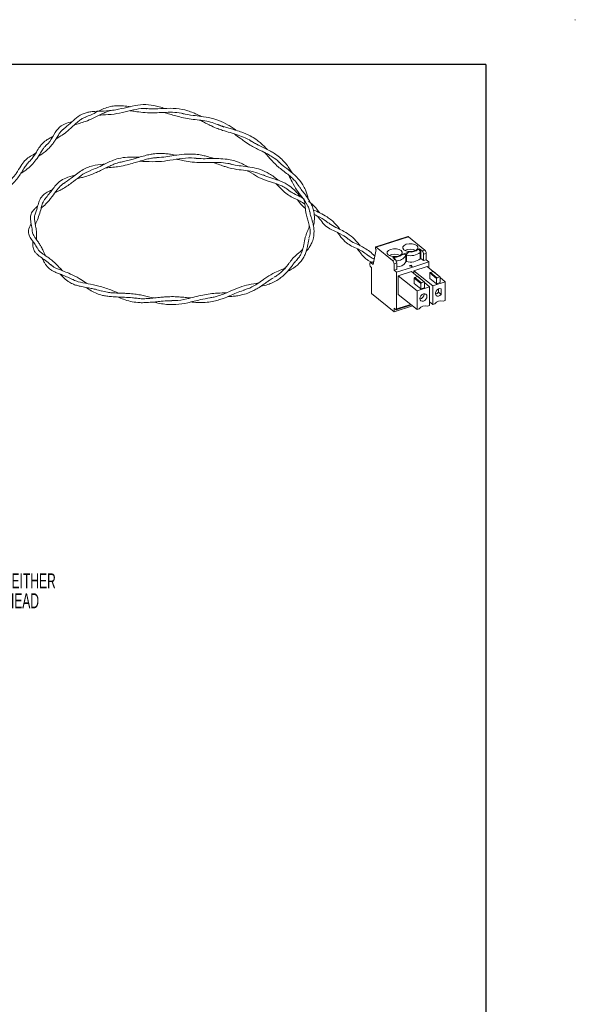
# Paper-space layout 'Sheet1' of a CAD drawing. Header units: millimetres. Extents: x 0 to 864, y 0 to 559.
# Tile 79 of 79: x 706 to 864, y 279 to 559. Entities that reach past the tile are written whole.
import ezdxf

# ---------------------------------------------------------------- set-up
doc = ezdxf.new("R2010")
doc.units = ezdxf.units.MM
doc.styles.add('SLDTEXTSTYLE0', font='TXT', dxfattribs={"width": 0.605})

# ---------------------------------------------------------------- blocks, each defined once
blk = doc.blocks.new('SW_NOTE_3')
at = {"color": 0, "linetype": 'Continuous', "lineweight": 0, "char_height": 4.2333, "attachment_point": 1, "style": 'SLDTEXTSTYLE0'}
for s, insert in [('EMISSION INDICATOR', (0.51, 2.04)), ('CAN BE MOUNTED TO EITHER', (0.51, -3.6)), ('SIDE OF OBIS LASER HEAD', (0.51, -9.25))]:
    blk.add_mtext(s, dxfattribs=dict(at, insert=insert))

psp = doc.layouts.new('Sheet1')

# ---------------------------------------------------------------- linework, layer by layer
at = {"color": 7, "linetype": 'Continuous', "lineweight": 15}
for p, q in [((863.47, 558.8), (863.6, 558.8)), ((863.6, 558.8), (863.6, 558.67)), ((816.08, 497.28), (806.94, 494.31)), ((816.22, 497.23), (807.08, 494.27)), ((816.22, 497.23), (820.85, 493.44)), ((807.01, 493.55), (806.2, 489.33)), ((806.84, 493.7), (806.84, 494.08)), ((806.84, 493.7), (807.01, 493.55)), ((807.08, 494.27), (811.71, 490.48)), ((814.45, 492.13), (816.43, 492.89)), ((815.44, 490.07), (815.44, 491.87)), ((815.66, 491.95), (815.66, 490.15)), ((818.97, 493.65), (819.37, 493.78)), ((820.09, 493.19), (819.37, 493.78)), ((819.77, 492.81), (819.56, 492.74)), ((819.56, 492.74), (819.56, 490.94)), ((819.77, 492.81), (819.77, 491.01)), ((820.09, 493.19), (820.85, 493.44)), ((821.25, 492.47), (820.49, 492.22)), ((820.49, 490.42), (820.49, 492.22)), ((821.25, 490.67), (821.25, 492.47)), ((805.24, 489.22), (805.24, 489.47)), ((806.36, 490.17), (805.41, 489.86)), ((806.33, 490.01), (805.64, 489.79)), ((806.2, 489.33), (805.64, 489.79)), ((811.71, 490.48), (812.47, 490.73)), ((811.75, 491.31), (812.16, 491.44)), ((811.75, 491.31), (812.47, 490.73)), ((812.87, 489.76), (812.11, 489.51)), ((812.11, 489.51), (812.11, 487.71)), ((812.87, 489.76), (812.87, 487.96)), ((815.66, 490.15), (815.44, 490.07)), ((816.55, 489.01), (817.06, 489.17)), ((817.06, 489.05), (816.55, 488.88)), ((817.4, 488.6), (816.55, 489.01)), ((817.06, 489.17), (817.4, 488.6)), ((821.97, 490.08), (817.75, 488.71)), ((819.77, 491.01), (819.56, 490.94)), ((819.77, 491.01), (820.49, 490.42)), ((820.49, 490.42), (821.25, 490.67)), ((821.25, 490.67), (821.97, 490.08)), ((821.97, 490.08), (821.97, 488.37)), ((805.48, 488.64), (805.72, 488.44)), ((805.72, 488.44), (805.72, 481.11)), ((812.11, 487.71), (812.87, 487.96)), ((812.11, 487.71), (812.83, 487.12)), ((817.05, 488.49), (812.83, 487.12)), ((812.83, 476.71), (812.83, 487.12)), ((817.05, 487.33), (813.31, 486.12)), ((817.4, 488.6), (817.05, 488.49)), ((818.75, 485.9), (817.05, 487.33)), ((817.75, 488.71), (817.4, 488.6)), ((821.5, 488.77), (817.75, 487.56)), ((817.75, 487.56), (823.12, 483.27)), ((817.75, 486.74), (817.75, 487.56)), ((823.2, 487.34), (821.5, 488.77)), ((824.19, 485.39), (822.31, 486.93)), ((822.31, 486.93), (822.31, 485.38)), ((823.2, 487.34), (822.44, 487.1)), ((822.44, 487.1), (824.31, 485.56)), ((825.08, 485.81), (823.2, 487.34)), ((825.17, 485.79), (823.29, 487.33)), ((813.31, 486.12), (818.67, 481.83)), ((813.31, 480.85), (813.31, 486.12)), ((819.74, 483.95), (817.87, 485.49)), ((817.87, 485.49), (817.87, 483.94)), ((817.87, 483.94), (819.74, 482.41)), ((818.76, 485.9), (817.99, 485.66)), ((817.99, 485.66), (819.87, 484.12)), ((820.63, 484.37), (818.76, 485.9)), ((820.73, 484.35), (818.85, 485.89)), ((819.74, 483.95), (819.74, 482.41)), ((819.87, 484.12), (820.63, 484.37)), ((820.76, 484.28), (820.76, 482.74)), ((822.23, 482.98), (820.76, 484.22)), ((822.31, 485.38), (824.19, 483.85)), ((823.12, 483.27), (826.67, 484.42)), ((824.19, 485.39), (824.19, 483.85)), ((824.19, 483.85), (825.2, 484.18)), ((824.31, 485.56), (825.08, 485.81)), ((825.2, 485.72), (825.2, 484.18)), ((826.67, 484.42), (825.2, 485.66)), ((826.67, 484.42), (826.67, 479.15)), ((812.11, 475.88), (805.72, 481.11)), ((813.31, 480.85), (818.67, 476.56)), ((818.67, 481.83), (822.23, 482.98)), ((818.67, 476.56), (818.67, 481.83)), ((819.74, 482.41), (820.76, 482.74)), ((820.67, 480.95), (820.66, 481.04)), ((822.23, 482.98), (822.23, 477.71)), ((823.12, 483.27), (823.12, 478)), ((824.73, 481.46), (824.73, 482.37)), ((824.73, 481.46), (825.53, 480.81)), ((825.53, 480.81), (825.53, 482.41)), ((812.73, 476.47), (817.04, 477.87)), ((812.83, 476.71), (816.86, 478.01)), ((822.23, 478.71), (823.12, 478)), ((823.69, 478.19), (823.12, 478)), ((826.67, 479.15), (826.1, 478.97)), ((817.39, 477.59), (812.11, 475.88)), ((812.59, 476.52), (812.11, 476.91)), ((812.11, 476.91), (812.11, 475.88)), ((818.67, 476.56), (819.25, 476.75)), ((821.66, 477.53), (822.23, 477.71))]:
    psp.add_line(p, q, dxfattribs=at)
at = {"color": 7, "linetype": 'Continuous', "lineweight": 30}
for q in [(25.4, 546.1), (838.2, 12.7)]:
    psp.add_line((838.2, 546.1), q, dxfattribs=at)
at = {"color": 7, "linetype": 'Continuous', "lineweight": 15, "flags": 128}
for points in [[(818.59, 494.71), (818, 495.03), (817.23, 495.21), (816.38, 495.22), (815.59, 495.07), (814.97, 494.77), (814.63, 494.37), (814.6, 493.93), (814.91, 493.52), (815.49, 493.2), (816.26, 493.03), (817.11, 493.01), (817.9, 493.17), (818.52, 493.47), (818.87, 493.87), (818.89, 494.31), (818.59, 494.71)], [(807.08, 494.27), (807.03, 494.3), (806.99, 494.32), (806.95, 494.31), (806.91, 494.3), (806.88, 494.26), (806.86, 494.21), (806.84, 494.15), (806.84, 494.08)], [(814.14, 493.27), (813.56, 493.59), (812.79, 493.77), (811.94, 493.78), (811.14, 493.63), (810.53, 493.33), (810.18, 492.93), (810.16, 492.49), (810.46, 492.08), (811.05, 491.76), (811.82, 491.59), (812.67, 491.57), (813.46, 491.73), (814.08, 492.03), (814.42, 492.43), (814.45, 492.87), (814.14, 493.27)], [(805.64, 489.79), (805.56, 489.84), (805.49, 489.87), (805.42, 489.86), (805.36, 489.83), (805.31, 489.78), (805.27, 489.7), (805.25, 489.59), (805.24, 489.47)], [(821.47, 480.29), (821.39, 480.66), (821.17, 480.93), (820.84, 481.04), (820.45, 480.99), (820.06, 480.79), (819.73, 480.46), (819.51, 480.06), (819.44, 479.64), (819.51, 479.27), (819.73, 479.01), (820.06, 478.89), (820.45, 478.94), (820.84, 479.14), (821.17, 479.47), (821.39, 479.88), (821.47, 480.29)], [(825.53, 482.41), (825.16, 482.48), (824.75, 482.38), (824.36, 482.11), (824.06, 481.73), (823.9, 481.29), (823.9, 480.87), (824.06, 480.55), (824.36, 480.36), (824.75, 480.34), (825.16, 480.5), (825.53, 480.81)], [(812.59, 476.52), (812.64, 476.49), (812.68, 476.47), (812.72, 476.47), (812.76, 476.49), (812.79, 476.52), (812.81, 476.57), (812.83, 476.63), (812.83, 476.71)]]:
    psp.add_lwpolyline(points, dxfattribs=at)
at = {"color": 7, "linetype": 'Continuous', "lineweight": 15}
for centre, radius, start, end in [((816.11, 497.13), 0.145, 42.9159, 103.1298), ((812.3, 488.74), 3.49, 64.0626, 115.9374), ((812.46, 494.63), 3.2, 264.6033, 308.6529), ((812.93, 493.31), 2.9, 265.5077, 330.0418), ((816.75, 490.19), 3.49, 64.0626, 115.9374), ((816.77, 496.5), 4.68, 256.3089, 306.6197), ((816.88, 496), 3.14, 261.6497, 311.6182), ((818.4, 492.81), 1.37, 359.953, 44.8175), ((819.12, 492.23), 1.37, 359.953, 44.8175), ((819.88, 492.47), 1.37, 359.953, 44.8175), ((806.07, 489.22), 0.825, 179.953, 224.8175), ((810.74, 489.51), 1.37, 359.953, 44.8175), ((811.5, 489.76), 1.37, 359.953, 44.8175), ((812.98, 491.46), 2.82, 267.8118, 330.4018), ((816.77, 494.7), 4.68, 256.3089, 306.6197), ((822.5, 486.92), 0.19, 109.2816, 177.1227), ((823.24, 487.25), 0.0974, 53.0397, 111.9703), ((818.06, 485.48), 0.19, 109.2816, 177.1227), ((818.79, 485.81), 0.0974, 53.0397, 111.9703), ((819.93, 483.94), 0.19, 109.2816, 177.1227), ((820.67, 484.28), 0.0906, 357.1154, 113.7773), ((824.38, 485.38), 0.19, 109.2816, 177.1227), ((825.11, 485.72), 0.0906, 357.1154, 113.7773), ((819.2, 481), 1.47, 279.4617, 358.1717), ((823.71, 482.29), 1.32, 277.7382, 321.0619), ((825.51, 476.69), 2.35, 75.3454, 140.5681), ((821.06, 475.25), 2.35, 75.3454, 140.5681)]:
    psp.add_arc(centre, radius, start, end, dxfattribs=at)
for points, knots in [([(747.05, 533.61), (746.51, 533.78), (744.93, 534.27), (742.36, 534.79), (739.32, 534.64), (736.28, 533.91), (732.99, 533.16), (729.84, 532.86), (727.38, 532.81), (725.79, 532.65), (724.17, 532.32), (722.44, 531.48), (720.64, 529.86), (719.13, 528.43), (718.19, 527.71), (717.9, 527.49)], [0, 0, 0, 0, 0.046259, 0.137894, 0.230057, 0.324807, 0.415906, 0.519103, 0.598204, 0.649267, 0.687131, 0.786587, 0.876751, 0.962633, 1, 1, 1, 1]), ([(737.14, 534.09), (736.98, 534.11), (736.2, 534.23), (735, 534.36), (733.44, 534.41), (731.85, 534.28), (730.19, 533.77), (728.04, 532.84), (726.13, 531.75), (724.72, 531.27), (724.44, 531.18)], [0, 0, 0, 0, 0.031815, 0.157739, 0.257524, 0.385507, 0.533539, 0.668322, 0.933168, 1, 1, 1, 1]), ([(728.38, 531.7), (728.7, 531.72), (729.98, 531.79), (732.57, 531.93), (735.79, 532.64), (738.84, 533.37), (740.84, 533.7), (741.89, 533.54), (741.94, 533.54)], [0, 0, 0, 0, 0.079093, 0.312489, 0.535262, 0.766972, 0.989071, 1, 1, 1, 1]), ([(757.34, 531.36), (757.02, 531.52), (756.29, 531.88), (755.02, 532.44), (753.01, 533.18), (750.21, 533.7), (746.83, 533.65), (743.91, 533.44), (742.21, 533.57), (741.62, 533.62)], [0, 0, 0, 0, 0.065556, 0.147334, 0.254339, 0.463722, 0.684587, 0.889427, 1, 1, 1, 1]), ([(716.11, 524.92), (716.19, 524.97), (716.62, 525.22), (717.63, 525.89), (718.97, 526.82), (720.33, 528.03), (721.54, 529.15), (722.61, 530.11), (723.57, 530.78), (724.23, 531.04), (724.56, 531.17)], [0, 0, 0, 0, 0.030501, 0.155257, 0.324985, 0.458972, 0.618062, 0.766362, 0.883233, 1, 1, 1, 1]), ([(721.32, 528.95), (721.8, 529.08), (722.8, 529.36), (724.67, 529.96), (726.49, 530.76), (728.22, 531.63), (729.58, 532.3), (730.76, 532.77), (731.73, 533.06), (732.33, 533.12), (732.6, 533.15)], [0, 0, 0, 0, 0.133433, 0.275447, 0.458347, 0.595749, 0.730098, 0.838107, 0.92889, 1, 1, 1, 1]), ([(737.15, 532.95), (737.27, 532.94), (737.89, 532.86), (739.31, 532.64), (741.55, 532.39), (744.08, 532.37), (746.7, 532.49), (749.21, 532.58), (751.26, 532.39), (752.43, 532.07), (752.78, 531.97)], [0, 0, 0, 0, 0.024258, 0.12955, 0.275078, 0.449262, 0.601851, 0.767181, 0.929135, 1, 1, 1, 1]), ([(746.86, 532.49), (747.27, 532.37), (748.2, 532.09), (749.68, 531.61), (752.17, 530.92), (755.61, 530.41), (759.96, 530.01), (762.55, 528.83), (763.79, 528.26)], [0, 0, 0, 0, 0.075199, 0.172948, 0.263092, 0.516755, 0.768387, 1, 1, 1, 1]), ([(767.28, 527.4), (766.91, 527.67), (766.18, 528.2), (764.56, 529.21), (762.59, 530.21), (759.96, 530.96), (757.5, 531.37), (754.8, 531.66), (752.96, 531.94), (751.88, 532.22), (751.77, 532.25)], [0, 0, 0, 0, 0.086128, 0.165709, 0.346148, 0.485724, 0.660328, 0.798779, 0.978406, 1, 1, 1, 1]), ([(720.72, 529.9), (720.03, 529.72), (718.32, 529.25), (716.53, 527.96), (715.29, 525.62), (714.05, 523.72), (713.21, 523.06), (713.15, 523.02)], [0, 0, 0, 0, 0.1804493, 0.4447022, 0.7268413, 0.9812143, 1, 1, 1, 1]), ([(757.13, 530.21), (757.33, 530.11), (757.92, 529.82), (758.97, 529.28), (760.4, 528.57), (761.91, 527.91), (763.66, 527.31), (765.59, 526.73), (767.76, 526.12), (769.73, 525.36), (771, 524.73), (771.56, 524.34), (771.64, 524.28)], [0, 0, 0, 0, 0.0406355, 0.122719, 0.2214407, 0.344149, 0.4403056, 0.5834162, 0.7333229, 0.8713996, 0.9814695, 1, 1, 1, 1]), ([(776.09, 521.98), (775.78, 522.31), (775.15, 522.98), (774.09, 523.92), (772.83, 524.93), (771.4, 525.8), (769.9, 526.49), (768.37, 527.08), (766.82, 527.56), (765.27, 527.99), (763.76, 528.45), (762.75, 528.81), (762.14, 529.07), (762.12, 529.08)], [0, 0, 0, 0, 0.0897772, 0.180486, 0.2676316, 0.3912923, 0.488368, 0.5723177, 0.6945162, 0.7929121, 0.8746382, 0.9962586, 1, 1, 1, 1]), ([(715.33, 525.76), (715.13, 525.64), (714.53, 525.29), (713.73, 524.85), (712.9, 524.28), (712.17, 523.65), (711.38, 522.63), (710.56, 521.24), (709.53, 519.51), (708.53, 518.56), (708.11, 518.15)], [0, 0, 0, 0, 0.062321, 0.181191, 0.266552, 0.382958, 0.497979, 0.674361, 0.860944, 1, 1, 1, 1]), ([(711.13, 520.07), (711.13, 520.07), (711.71, 520.41), (712.86, 521.16), (714.18, 522.38), (715.06, 523.37), (715.75, 524.35), (716.37, 525.32), (716.9, 526.23), (717.42, 527.01), (717.82, 527.44), (718.1, 527.62), (718.16, 527.66)], [0, 0, 0, 0, 0.000506, 0.211996, 0.32904, 0.45396, 0.545346, 0.641228, 0.773076, 0.874236, 0.973692, 1, 1, 1, 1]), ([(766.79, 526.37), (767.33, 525.98), (768.27, 525.27), (769.72, 524.2), (771.13, 523.23), (772.66, 522.43), (774.28, 521.63), (775.96, 520.84), (777.74, 519.77), (778.9, 518.98), (779.41, 518.39), (779.42, 518.38)], [0, 0, 0, 0, 0.124717, 0.220857, 0.36102, 0.472159, 0.583738, 0.735822, 0.842794, 0.996893, 1, 1, 1, 1]), ([(706.21, 515.25), (706.27, 515.29), (706.68, 515.53), (707.73, 516.23), (709.17, 517.41), (710.52, 519.07), (711.5, 520.62), (712.21, 521.84), (712.74, 522.58), (713.1, 522.92), (713.26, 523.06)], [0, 0, 0, 0, 0.021411, 0.138233, 0.313923, 0.477296, 0.65599, 0.806644, 0.914022, 1, 1, 1, 1]), ([(783.17, 515.3), (782.94, 515.69), (782.24, 516.9), (780.93, 518.61), (779.26, 520.06), (777.97, 520.95), (776.65, 521.71), (775.29, 522.4), (773.95, 523.03), (772.72, 523.65), (772.01, 524.08), (771.62, 524.32)], [0, 0, 0, 0, 0.097436, 0.300178, 0.418341, 0.523603, 0.601593, 0.713922, 0.826428, 0.904458, 1, 1, 1, 1]), ([(710.34, 520.9), (709.84, 520.62), (708.76, 520), (707.44, 519.13), (706.35, 517.69), (705.53, 516.24), (704.79, 515.11), (704.28, 514.43), (703.63, 513.68), (702.92, 512.99), (702.44, 512.57), (702.2, 512.4), (702.18, 512.39)], [0, 0, 0, 0, 0.136621, 0.30011, 0.47119, 0.667662, 0.724232, 0.78199, 0.860474, 0.936665, 0.994712, 1, 1, 1, 1]), ([(739.79, 519.78), (739.6, 519.79), (738.93, 519.82), (737.82, 519.84), (736.02, 519.8), (734.06, 519.52), (731.84, 518.74), (729.79, 517.77), (727.76, 516.7), (726.47, 516.24), (725.86, 516.02)], [0, 0, 0, 0, 0.0356385, 0.1272655, 0.2198779, 0.3982279, 0.5391558, 0.7219132, 0.8695891, 1, 1, 1, 1]), ([(750.42, 520.32), (749.82, 520.43), (748.8, 520.61), (747.17, 520.79), (745.53, 520.87), (743.92, 520.75), (742.38, 520.48), (740.86, 520.11), (739.37, 519.66), (737.9, 519.2), (736.47, 518.79), (735.42, 518.57), (734.89, 518.46)], [0, 0, 0, 0, 0.1125691, 0.1931415, 0.3065789, 0.42327, 0.5031759, 0.6082988, 0.7211505, 0.799023, 0.8977378, 1, 1, 1, 1]), ([(760.99, 519.39), (760.82, 519.45), (760.11, 519.7), (758.95, 520.03), (757.37, 520.4), (755.73, 520.66), (754.05, 520.7), (751.99, 520.58), (749.82, 520.27), (747.25, 519.82), (745.64, 519.73), (744.78, 519.68)], [0, 0, 0, 0, 0.033812, 0.142185, 0.220349, 0.328619, 0.445088, 0.524299, 0.704651, 0.842674, 1, 1, 1, 1]), ([(775.4, 521.07), (776.15, 520.22), (777.77, 518.36), (780.09, 516.24), (782.45, 514.6), (784.17, 512.94), (784.82, 511.99), (785.2, 511.44)], [0, 0, 0, 0, 0.225103, 0.493353, 0.757179, 0.860648, 1, 1, 1, 1]), ([(702.38, 511.15), (702.44, 511.18), (702.76, 511.41), (703.37, 511.89), (704.33, 512.73), (705.29, 513.89), (706.24, 515.27), (707, 516.57), (707.59, 517.52), (708.02, 517.95), (708.19, 518.11)], [0, 0, 0, 0, 0.019671, 0.115915, 0.2229, 0.381822, 0.544086, 0.722047, 0.892172, 1, 1, 1, 1]), ([(730, 517.84), (729.83, 517.82), (728.58, 517.7), (726.27, 517.41), (723.31, 516.18), (720.84, 513.98), (718.98, 512.82), (718.23, 512.35)], [0, 0, 0, 0, 0.032751, 0.247069, 0.514842, 0.802912, 1, 1, 1, 1]), ([(722.05, 513.64), (722.48, 513.75), (723.26, 513.95), (724.65, 514.34), (726.1, 514.8), (727.52, 515.41), (728.91, 516.06), (730.26, 516.74), (731.59, 517.39), (732.91, 517.94), (733.98, 518.29), (734.74, 518.41), (734.97, 518.45)], [0, 0, 0, 0, 0.103217, 0.187593, 0.311062, 0.425335, 0.508768, 0.630331, 0.746193, 0.828954, 0.94884, 1, 1, 1, 1]), ([(730.26, 516.73), (730.92, 516.79), (732.16, 516.9), (734.24, 517.15), (736.24, 517.56), (738.11, 518.1), (739.81, 518.62), (741.35, 519.09), (742.83, 519.43), (744.06, 519.63), (744.83, 519.65), (745.16, 519.66)], [0, 0, 0, 0, 0.135837, 0.255312, 0.406825, 0.531335, 0.632021, 0.751635, 0.848683, 0.934292, 1, 1, 1, 1]), ([(739.91, 518.64), (740.51, 518.62), (742.27, 518.53), (745.19, 518.45), (748.59, 518.91), (751.95, 519.49), (754.62, 519.63), (756.06, 519.42), (756.39, 519.37)], [0, 0, 0, 0, 0.110718, 0.324473, 0.521152, 0.736177, 0.940014, 1, 1, 1, 1]), ([(750.36, 519.18), (750.54, 519.15), (751.28, 519.02), (752.78, 518.73), (754.97, 518.35), (757.39, 518.22), (759.91, 518.27), (762.39, 518.32), (764.5, 518.14), (765.68, 517.83), (766.08, 517.73)], [0, 0, 0, 0, 0.034237, 0.138053, 0.282595, 0.454774, 0.606309, 0.769523, 0.923302, 1, 1, 1, 1]), ([(770.84, 516.99), (770.36, 517.25), (769.46, 517.73), (768, 518.35), (766.44, 518.87), (764.56, 519.25), (762.19, 519.44), (759.73, 519.39), (757.42, 519.33), (756.04, 519.47), (755.4, 519.53)], [0, 0, 0, 0, 0.107949, 0.20369, 0.298577, 0.414762, 0.558393, 0.734854, 0.876195, 1, 1, 1, 1]), ([(760.79, 518.27), (761.13, 518.15), (762.02, 517.84), (763.24, 517.41), (765.11, 516.78), (767.3, 516.32), (770.07, 515.99), (772.69, 515.65), (774.26, 514.95), (774.94, 514.65)], [0, 0, 0, 0, 0.068964, 0.177389, 0.254331, 0.473828, 0.655003, 0.84955, 1, 1, 1, 1]), ([(779.18, 513.25), (779.06, 513.36), (778.7, 513.7), (777.86, 514.34), (776.4, 515.34), (774.32, 516.29), (771.75, 516.91), (769.33, 517.22), (767.18, 517.47), (765.86, 517.82), (765.27, 517.98)], [0, 0, 0, 0, 0.036863, 0.112288, 0.215105, 0.392735, 0.546467, 0.71915, 0.874586, 1, 1, 1, 1]), ([(787.7, 508.03), (787.69, 508.1), (787.62, 508.51), (787.39, 509.35), (786.96, 510.61), (786.09, 512.32), (784.45, 514.35), (782.18, 516.19), (780.47, 517.37), (779.62, 518.24), (779.39, 518.47)], [0, 0, 0, 0, 0.0186087, 0.1054703, 0.1918974, 0.3079111, 0.5060187, 0.7200062, 0.9235392, 1, 1, 1, 1]), ([(721.65, 514.7), (721.61, 514.69), (720.54, 514.4), (718.95, 513.99), (716.77, 512.8), (715.16, 510.64), (713.75, 508.87), (713.05, 507.99)], [0, 0, 0, 0, 0.0096908, 0.2388942, 0.4269715, 0.7152911, 1, 1, 1, 1]), ([(715.83, 509.69), (716.08, 509.81), (716.72, 510.12), (718.34, 510.94), (720.48, 512.38), (722.77, 514.21), (724.35, 515.43), (725.5, 515.77), (725.81, 515.87)], [0, 0, 0, 0, 0.0757563, 0.1976188, 0.4562614, 0.6799319, 0.9143889, 1, 1, 1, 1]), ([(770.39, 515.93), (770.55, 515.85), (771.69, 515.28), (773.32, 514.19), (775.19, 513.36), (776.71, 512.87), (777.98, 512.48), (779.27, 512.06), (780.45, 511.53), (781.46, 510.96), (782.05, 510.48), (782.38, 510.22)], [0, 0, 0, 0, 0.03433, 0.239938, 0.430671, 0.526659, 0.624788, 0.744732, 0.833929, 0.907681, 1, 1, 1, 1]), ([(785.44, 508.58), (785.2, 508.89), (784.7, 509.55), (783.57, 510.75), (782.3, 511.78), (780.85, 512.59), (779.47, 513.18), (778.11, 513.62), (776.83, 514), (775.87, 514.31), (775.26, 514.61), (775.03, 514.73)], [0, 0, 0, 0, 0.105799, 0.220101, 0.374811, 0.483131, 0.594461, 0.723212, 0.825577, 0.934138, 1, 1, 1, 1]), ([(782.13, 514.73), (782.5, 514.07), (783.4, 512.46), (784.36, 510.46), (785.99, 508.54), (787.32, 506.69), (787.98, 505.14), (788.11, 504.48), (788.17, 504.19)], [0, 0, 0, 0, 0.157965, 0.384846, 0.609463, 0.843286, 0.931475, 1, 1, 1, 1]), ([(711.9, 505.29), (712.35, 505.69), (713.4, 506.62), (715.03, 508.54), (716.36, 510.48), (717.5, 511.76), (718.27, 512.34), (718.7, 512.53), (718.75, 512.55)], [0, 0, 0, 0, 0.18182, 0.4241, 0.649933, 0.849549, 0.984921, 1, 1, 1, 1]), ([(778.53, 512.28), (779, 511.85), (780.11, 510.83), (781.3, 509.54), (783.02, 508.43), (785.01, 507.68), (786.35, 506.76), (786.81, 506.44)], [0, 0, 0, 0, 0.164249, 0.382851, 0.587311, 0.857932, 1, 1, 1, 1]), ([(789.2, 500.4), (789.27, 500.63), (789.54, 501.51), (789.57, 503.21), (789.22, 504.97), (788.67, 506.44), (787.8, 507.97), (786.72, 509.38), (785.83, 510.46), (785.43, 511.13), (785.27, 511.38)], [0, 0, 0, 0, 0.066355, 0.256609, 0.371837, 0.472304, 0.607222, 0.777036, 0.914148, 1, 1, 1, 1]), ([(715.08, 510.57), (714.7, 510.39), (713.81, 509.96), (712.82, 509.35), (712, 508.58), (711.43, 507.6), (710.96, 506.23), (710.63, 504.69), (710.23, 503.72), (710.09, 503.37)], [0, 0, 0, 0, 0.115297, 0.271688, 0.388856, 0.51987, 0.683876, 0.886999, 1, 1, 1, 1]), ([(786.57, 507.95), (786.34, 508.09), (785.29, 508.74), (784.04, 509.22), (782.85, 509.88), (782.38, 510.21), (782.09, 510.47), (782.07, 510.49)], [0, 0, 0, 0, 0.123404, 0.578357, 0.740216, 0.981698, 1, 1, 1, 1]), ([(710.91, 505.91), (710.84, 505.85), (710.48, 505.5), (709.94, 505.03), (709.37, 504.35), (709, 503.7), (708.86, 503.01), (708.85, 502.22), (708.99, 501.33), (709.17, 500.41), (709.33, 499.5), (709.38, 498.83), (709.41, 498.48)], [0, 0, 0, 0, 0.025891, 0.143233, 0.264675, 0.367965, 0.455172, 0.566849, 0.700513, 0.791872, 0.891406, 1, 1, 1, 1]), ([(710.23, 500.79), (710.31, 500.94), (710.61, 501.55), (711.25, 502.96), (711.74, 504.68), (712.14, 506.19), (712.49, 507.22), (712.83, 507.78), (713.09, 508.02), (713.13, 508.05)], [0, 0, 0, 0, 0.066996, 0.270472, 0.487912, 0.647328, 0.831569, 0.973648, 1, 1, 1, 1]), ([(784.73, 507.68), (785.1, 507.16), (785.82, 506.16), (786.57, 505.52), (786.93, 505.21)], [0, 0, 0, 0, 0.5199408, 1, 1, 1, 1]), ([(786.64, 507.48), (786.71, 507.11), (786.87, 506.16), (786.94, 504.91), (787.13, 503.59), (787.53, 502.32), (787.99, 500.91), (788.3, 499.32), (788.34, 497.9), (788.05, 497.16), (787.96, 496.94)], [0, 0, 0, 0, 0.090259, 0.230454, 0.362187, 0.515117, 0.655547, 0.807574, 0.940269, 1, 1, 1, 1]), ([(791.08, 503.96), (790.71, 504.43), (789.83, 505.55), (788.61, 506.72), (787.85, 507.18), (787.83, 507.19)], [0, 0, 0, 0, 0.418299, 0.988875, 1, 1, 1, 1]), ([(710.62, 496.33), (710.62, 496.43), (710.62, 496.94), (710.63, 498.08), (710.47, 499.51), (710.22, 500.88), (710.01, 501.98), (709.96, 502.81), (710.02, 503.19), (710.15, 503.4), (710.15, 503.4)], [0, 0, 0, 0, 0.038603, 0.205555, 0.375943, 0.525089, 0.698834, 0.844144, 0.998486, 1, 1, 1, 1]), ([(787.19, 493.12), (787.35, 493.28), (787.69, 493.66), (788.24, 494.45), (788.82, 495.51), (789.37, 497.2), (789.46, 499.16), (789.11, 501.11), (788.66, 502.44), (788.34, 503.48), (788.24, 504.07), (788.2, 504.33)], [0, 0, 0, 0, 0.0563691, 0.1282281, 0.2179837, 0.3283172, 0.5186092, 0.6483831, 0.8039675, 0.9160871, 1, 1, 1, 1]), ([(796.77, 499.3), (796.34, 499.85), (795.34, 501.12), (793.3, 502.8), (790.97, 504.03), (789.81, 504.59), (789.19, 504.89)], [0, 0, 0, 0, 0.217593, 0.510201, 0.742016, 1, 1, 1, 1]), ([(789.47, 503.53), (789.76, 503.38), (790.78, 502.84), (792.37, 502.14), (793.25, 501.28), (793.4, 501.12)], [0, 0, 0, 0, 0.247651, 0.866746, 1, 1, 1, 1]), ([(790.39, 503.05), (790.79, 502.52), (791.69, 501.32), (792.96, 499.95), (794.94, 498.93), (797.13, 497.93), (798.65, 496.97), (799.17, 496.48), (799.2, 496.45)], [0, 0, 0, 0, 0.169686, 0.383132, 0.594391, 0.832831, 0.990972, 1, 1, 1, 1]), ([(709.06, 500.96), (708.95, 500.74), (708.54, 499.91), (708.21, 498.98), (708.34, 497.98), (708.69, 497.14), (709.32, 496.21), (710.21, 495.01), (710.71, 494.14), (710.96, 493.7)], [0, 0, 0, 0, 0.084341, 0.309105, 0.427532, 0.519023, 0.711562, 0.853444, 1, 1, 1, 1]), ([(788.06, 500.33), (788.04, 500.22), (787.89, 499.56), (787.51, 498.7), (787.12, 497.72), (786.83, 496.86), (786.69, 496.04), (786.55, 495.22), (786.39, 494.36), (786.14, 493.39), (785.75, 492.44), (785.24, 491.47), (784.69, 490.85), (784.4, 490.5)], [0, 0, 0, 0, 0.028993, 0.168969, 0.277807, 0.377247, 0.484367, 0.554594, 0.643598, 0.744655, 0.815536, 0.899346, 1, 1, 1, 1]), ([(802.47, 494.64), (802.22, 494.95), (801.5, 495.88), (799.98, 497.42), (797.98, 498.72), (795.91, 499.76), (794.42, 500.37), (793.73, 500.99), (793.52, 501.18)], [0, 0, 0, 0, 0.104116, 0.306747, 0.500363, 0.664455, 0.898997, 1, 1, 1, 1]), ([(713.13, 491.84), (713.02, 492.11), (712.79, 492.63), (712.32, 493.62), (711.77, 494.64), (711.15, 495.59), (710.54, 496.45), (710.01, 497.19), (709.61, 497.81), (709.44, 498.24), (709.44, 498.46), (709.44, 498.55)], [0, 0, 0, 0, 0.097342, 0.194252, 0.33744, 0.460654, 0.557261, 0.700559, 0.829541, 0.929871, 1, 1, 1, 1]), ([(796.08, 498.38), (796.51, 497.81), (797.47, 496.51), (798.75, 495.26), (800.47, 494.36), (802.14, 493.61), (803.71, 492.75), (804.53, 492.05), (804.87, 491.77)], [0, 0, 0, 0, 0.181683, 0.4161, 0.576933, 0.750685, 0.89785, 1, 1, 1, 1]), ([(709.5, 495.97), (709.5, 495.75), (709.49, 495.23), (709.54, 494.53), (709.71, 493.67), (710.09, 492.89), (710.88, 492.07), (711.96, 491.28), (713.53, 490.23), (714.55, 489.34), (715.08, 488.88)], [0, 0, 0, 0, 0.069365, 0.164744, 0.257458, 0.394936, 0.496189, 0.675411, 0.829924, 1, 1, 1, 1]), ([(781.84, 487.41), (782.23, 487.58), (783.41, 488.11), (784.99, 489.33), (786.12, 490.78), (786.76, 491.93), (787.24, 493.16), (787.54, 494.31), (787.71, 495.42), (787.83, 496.12), (787.96, 496.54), (787.99, 496.67)], [0, 0, 0, 0, 0.100607, 0.303653, 0.418867, 0.5092, 0.604651, 0.73587, 0.831975, 0.947781, 1, 1, 1, 1]), ([(806.66, 491.7), (806.19, 492.15), (805.3, 493.02), (803.44, 494.2), (801.4, 495.2), (799.96, 495.82), (799.37, 496.36), (799.23, 496.5)], [0, 0, 0, 0, 0.191499, 0.36511, 0.64454, 0.913877, 1, 1, 1, 1]), ([(717.97, 487.56), (717.86, 487.67), (717.38, 488.18), (716.39, 489.25), (715.07, 490.45), (713.86, 491.34), (712.89, 492.02), (712.05, 492.6), (711.4, 493.12), (711.06, 493.53), (710.95, 493.77), (710.92, 493.84)], [0, 0, 0, 0, 0.041913, 0.1958, 0.37232, 0.49992, 0.60211, 0.71927, 0.847872, 0.955035, 1, 1, 1, 1]), ([(786.19, 493.68), (786.08, 493.56), (785.65, 493.09), (784.95, 492.53), (784.18, 491.86), (783.49, 491.22), (782.91, 490.49), (782.34, 489.74), (781.71, 488.91), (780.95, 487.99), (780.07, 487.12), (779.19, 486.38), (778.48, 485.96), (778.15, 485.77)], [0, 0, 0, 0, 0.043198, 0.171633, 0.265249, 0.375347, 0.482995, 0.556341, 0.65155, 0.761801, 0.835987, 0.924307, 1, 1, 1, 1]), ([(801.72, 493.78), (801.74, 493.76), (802.17, 493.24), (802.82, 492.28), (803.77, 491.2), (804.7, 490.52), (805.3, 490.18), (805.65, 490), (805.72, 489.96)], [0, 0, 0, 0, 0.01531, 0.3001906, 0.6075429, 0.7998474, 0.9556253, 1, 1, 1, 1]), ([(806.49, 490.83), (806.27, 490.94), (805.62, 491.25), (805.15, 491.62), (804.84, 491.88)], [0, 0, 0, 0, 0.325743, 1, 1, 1, 1]), ([(814.45, 492.13), (814.62, 492.19), (814.87, 492.27), (815.18, 492.25), (815.34, 492.15), (815.42, 492.01), (815.43, 491.91), (815.44, 491.87)], [0, 0, 0, 0, 0.392318, 0.583685, 0.776836, 0.903619, 1, 1, 1, 1]), ([(815.66, 491.95), (815.67, 492.02), (815.68, 492.15), (815.77, 492.36), (815.91, 492.55), (816.13, 492.75), (816.32, 492.84), (816.43, 492.89)], [0, 0, 0, 0, 0.162868, 0.325419, 0.495846, 0.691002, 1, 1, 1, 1]), ([(819.56, 492.74), (819.55, 492.82), (819.54, 492.96), (819.45, 493.19), (819.31, 493.4), (819.14, 493.56), (819.02, 493.63), (818.97, 493.65), (818.97, 493.65)], [0, 0, 0, 0, 0.204115, 0.408126, 0.615109, 0.829278, 0.992675, 1, 1, 1, 1]), ([(712.24, 491.1), (712.26, 491.05), (712.46, 490.61), (712.76, 489.96), (713.27, 489.14), (713.86, 488.38), (714.67, 487.79), (715.59, 487.3), (716.63, 486.85), (718.43, 486.22), (719.96, 485.48), (720.97, 485)], [0, 0, 0, 0, 0.014342, 0.136525, 0.218944, 0.325086, 0.448439, 0.532476, 0.635565, 0.761418, 1, 1, 1, 1]), ([(725.01, 483.9), (724.84, 484.01), (724.11, 484.47), (722.54, 485.51), (720.48, 486.58), (718.5, 487.36), (717.12, 487.88), (716.1, 488.3), (715.32, 488.71), (714.96, 489.03), (714.76, 489.2)], [0, 0, 0, 0, 0.048142, 0.204478, 0.411739, 0.566408, 0.699211, 0.803877, 0.893896, 1, 1, 1, 1]), ([(774.2, 483.12), (774.24, 483.12), (774.91, 483.25), (776.11, 483.59), (777.75, 484.21), (779.09, 484.94), (780.27, 485.81), (781.73, 487.12), (782.85, 488.54), (783.66, 489.65), (784.1, 490.18), (784.35, 490.43), (784.44, 490.52)], [0, 0, 0, 0, 0.008692, 0.144404, 0.243159, 0.354727, 0.446649, 0.540493, 0.769293, 0.873825, 0.955063, 1, 1, 1, 1]), ([(812.33, 490.84), (812.33, 490.86), (812.31, 490.95), (812.27, 491.13), (812.21, 491.31), (812.18, 491.41), (812.16, 491.44), (812.16, 491.44)], [0, 0, 0, 0, 0.050995, 0.382869, 0.726266, 0.988254, 1, 1, 1, 1]), ([(717.33, 486.6), (717.56, 486.35), (718.06, 485.8), (718.8, 485.12), (719.71, 484.41), (720.75, 483.83), (721.9, 483.43), (723.14, 483.1), (724.52, 482.84), (725.99, 482.58), (727.46, 482.29), (728.43, 481.96), (729.01, 481.76)], [0, 0, 0, 0, 0.083377, 0.178772, 0.266149, 0.390915, 0.489791, 0.574754, 0.699293, 0.801832, 0.884024, 1, 1, 1, 1]), ([(781.23, 488.36), (780.91, 488.2), (779.87, 487.71), (778.1, 487.09), (776.42, 486.03), (774.78, 484.86), (773.4, 483.88), (771.88, 483), (770.57, 482.4), (769.72, 482.15), (769.36, 482.04)], [0, 0, 0, 0, 0.084375, 0.272821, 0.49537, 0.594029, 0.7333, 0.84114, 0.931959, 1, 1, 1, 1]), ([(733.84, 481.23), (733.14, 481.52), (731.33, 482.28), (728.39, 483.28), (725.11, 483.87), (722.7, 484.32), (721.38, 484.78), (720.92, 485.07), (720.85, 485.11)], [0, 0, 0, 0, 0.154708, 0.396302, 0.612837, 0.839146, 0.975322, 1, 1, 1, 1]), ([(773.77, 484.17), (773.75, 484.17), (772.75, 483.88), (770.88, 483.68), (768.28, 482.9), (766, 481.89), (763.95, 481.01), (762.41, 480.45), (761.02, 480.07), (760.19, 479.94), (759.76, 479.87)], [0, 0, 0, 0, 0.0036078, 0.2196255, 0.4174776, 0.6176, 0.7381581, 0.8470517, 0.9205287, 1, 1, 1, 1]), ([(764.92, 480.22), (765.42, 480.24), (766.35, 480.27), (767.79, 480.47), (769.35, 480.79), (770.88, 481.3), (772.3, 481.97), (773.59, 482.69), (774.77, 483.47), (775.8, 484.21), (776.81, 484.95), (777.45, 485.3), (777.86, 485.52)], [0, 0, 0, 0, 0.0965855, 0.1830413, 0.2742447, 0.3988937, 0.4918973, 0.5777641, 0.6954568, 0.7901776, 0.8684859, 1, 1, 1, 1]), ([(724.58, 482.83), (725.6, 482.19), (727.1, 481.24), (729.14, 480.59), (730.53, 480.33), (732, 480.18), (733.7, 480.1), (735.72, 480.05), (737.48, 479.94), (738.61, 479.76), (738.98, 479.7)], [0, 0, 0, 0, 0.256632, 0.37877, 0.467065, 0.556821, 0.679894, 0.794861, 0.93206, 1, 1, 1, 1]), ([(743.93, 479.83), (743.67, 479.88), (742.39, 480.16), (740.59, 480.63), (738.42, 480.97), (736.82, 481.11), (735.27, 481.17), (733.69, 481.23), (732.16, 481.29), (730.48, 481.44), (729.52, 481.73), (728.94, 481.9)], [0, 0, 0, 0, 0.051148, 0.247122, 0.347434, 0.463523, 0.54706, 0.643239, 0.76873, 0.857651, 1, 1, 1, 1]), ([(764.64, 481.32), (763.74, 481.29), (761.42, 481.21), (757.78, 480.76), (753.74, 479.63), (750.74, 479.02), (749.34, 479.12), (749.05, 479.14)], [0, 0, 0, 0, 0.173541, 0.451835, 0.741201, 0.945961, 1, 1, 1, 1]), ([(754.46, 478.7), (754.71, 478.68), (755.72, 478.57), (757.42, 478.51), (759.5, 478.62), (761.33, 478.98), (762.87, 479.43), (764.36, 479.97), (766.03, 480.67), (767.85, 481.51), (769.08, 481.91), (769.67, 482.09)], [0, 0, 0, 0, 0.045625, 0.184473, 0.305124, 0.419392, 0.51814, 0.595784, 0.710256, 0.86251, 1, 1, 1, 1]), ([(733.67, 480.11), (734.2, 479.88), (736.06, 479.11), (738.36, 478.56), (740.78, 478.48), (742.46, 478.55), (744.24, 478.72), (746.22, 478.94), (747.78, 479.08), (748.81, 479.06), (749.05, 479.05)], [0, 0, 0, 0, 0.112206, 0.390068, 0.474594, 0.586316, 0.709759, 0.807189, 0.953643, 1, 1, 1, 1]), ([(754.37, 479.83), (753.85, 479.89), (752.88, 479.99), (751.4, 480.12), (749.81, 480.23), (748.19, 480.21), (746.57, 480.09), (744.94, 479.93), (743.29, 479.75), (741.69, 479.63), (740.22, 479.58), (739.26, 479.75), (738.76, 479.84)], [0, 0, 0, 0, 0.1003129, 0.1834101, 0.282813, 0.4058217, 0.4906705, 0.5885265, 0.7134938, 0.8010212, 0.8952017, 1, 1, 1, 1]), ([(743.8, 478.69), (744.03, 478.63), (744.95, 478.4), (747.04, 478), (750.07, 477.83), (753.66, 478.43), (756.92, 479.38), (758.98, 479.71), (759.89, 479.86)], [0, 0, 0, 0, 0.042464, 0.170991, 0.388452, 0.594006, 0.819213, 1, 1, 1, 1])]:
    psp.add_open_spline(points, degree=3, knots=knots, dxfattribs=at)

# ---------------------------------------------------------------- block references
at = {"color": 7, "linetype": 'Continuous', "lineweight": 0}
psp.add_blockref('SW_NOTE_3', (665.31, 405.27), dxfattribs=at)

doc.saveas('drawing.dxf')
